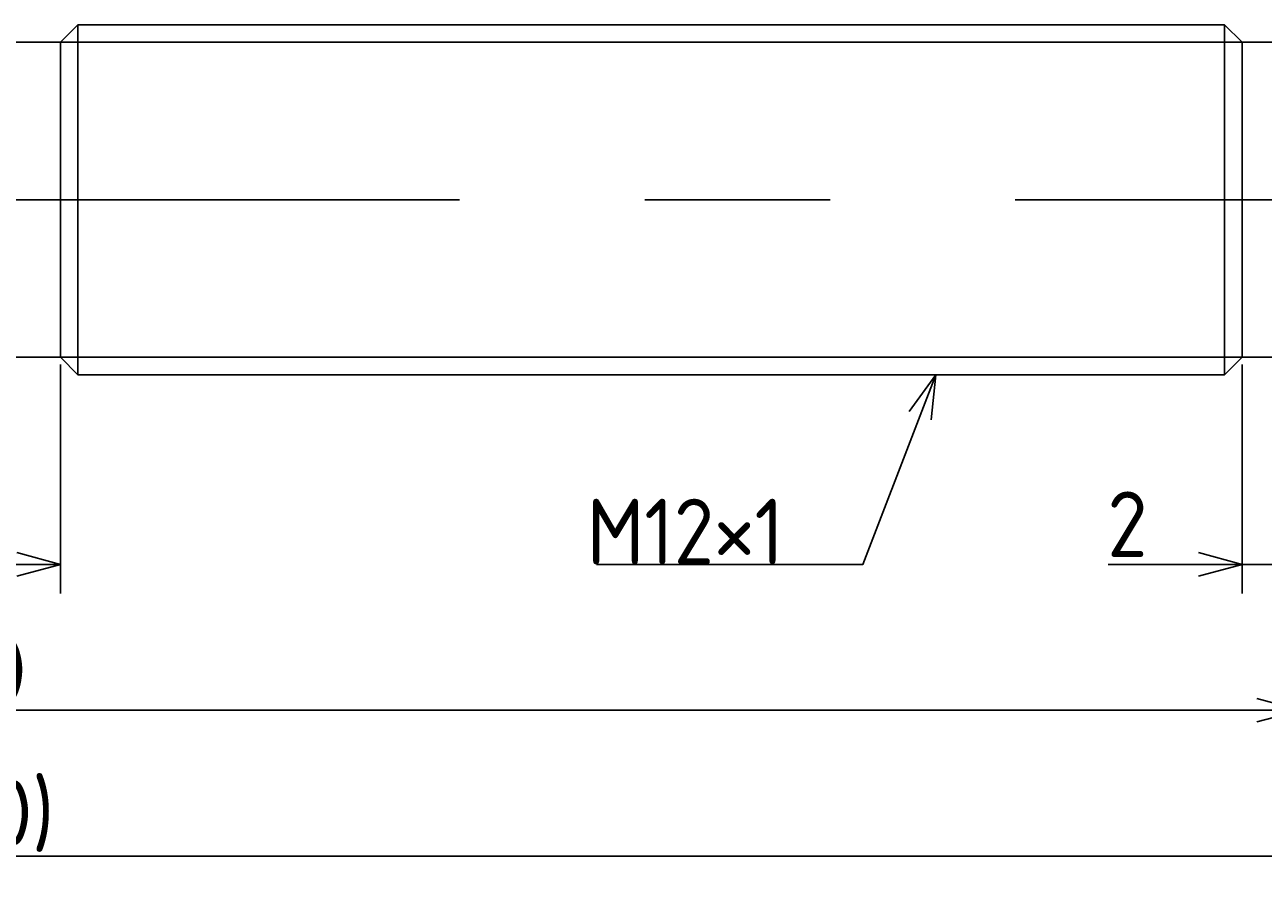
# Model space of a CAD drawing. Extents: x 118 to 304, y 146 to 186.
# Tile 6 of 8: x 231 to 274, y 146 to 176. Entities that reach past the tile are written whole.
import ezdxf

# ---------------------------------------------------------------- set-up
doc = ezdxf.new("R2010")
doc.units = 0
doc.linetypes.add('CENTER', pattern=[50.8, 31.75, -6.35, 6.35, -6.35])
doc.layers.get('0').update_dxf_attribs({"linetype": 'CONTINUOUS'})
doc.layers.get('DEFPOINTS').update_dxf_attribs({"linetype": 'CONTINUOUS'})
for name, color, linetype in [('図形', 7, 'CONTINUOUS'), ('図枠', 7, 'CONTINUOUS'), ('寸法_文字', 3, 'CONTINUOUS')]:
    doc.layers.add(name, color=color, linetype=linetype)
doc.layers.get('0').off()
doc.styles.add('DIMENSION', font='isocp.shx', dxfattribs={"bigfont": 'bigfont.shx'})
doc.dimstyles.get("Standard").update_dxf_attribs({"dimtxt": 0.18, "dimasz": 0.18, "dimexe": 0.18, "dimexo": 0.0625, "dimgap": 0.09, "dimtad": 0, "dimtih": 1, "dimtoh": 1, "dimzin": 0, "dimcen": 0.09, "dimazin": 3, "dimtfac": 1, "dimtofl": 0, "dimtmove": 0, "dimatfit": 3})

# ---------------------------------------------------------------- blocks, each defined once
blk = doc.blocks.new('_OPEN30')
at = {"color": 0, "linetype": 'BYBLOCK'}
for p, q in [((-1, 0.268), (0, 0)), ((0, 0), (-1, -0.268)), ((0, 0), (-1, 0))]:
    blk.add_line(p, q, dxfattribs=at)
blk = doc.blocks.new('*U47')
at = {"layer": '寸法_文字', "color": 3, "style": 'DIMENSION'}
blk.add_text('90', height=2.25, dxfattribs=at).set_placement((228.463, 152.75))
blk = doc.blocks.new('*D16')
at = {"layer": 'DEFPOINTS', "color": 0}
for p in [(185, 165.1), (275, 165.1), (275, 152.5)]:
    blk.add_point(p, dxfattribs=at)
at = {"layer": '寸法_文字', "color": 3}
for p, q in [((185, 164.85), (185, 151.5)), ((275, 164.85), (275, 151.5)), ((186.5, 152.5), (273.5, 152.5))]:
    blk.add_line(p, q, dxfattribs=at)
at = {"layer": '図枠'}
blk.add_blockref('*U47', (0, 0), dxfattribs=at)
at = {"layer": '寸法_文字', "color": 3, "xscale": 1.5, "yscale": 1.5, "zscale": 1.5, "rotation": 180}
blk.add_blockref('_OPEN30', (185, 152.5), dxfattribs=at)
at = {"layer": '寸法_文字', "color": 3, "xscale": 1.5, "yscale": 1.5, "zscale": 1.5}
blk.add_blockref('_OPEN30', (275, 152.5), dxfattribs=at)
blk = doc.blocks.new('*U53')
at = {"layer": '寸法_文字', "color": 3, "style": 'DIMENSION'}
blk.add_text('5', height=2.25, dxfattribs=at).set_placement((229.166, 157.75))
blk = doc.blocks.new('*D21')
at = {"layer": 'DEFPOINTS', "color": 0}
for p in [(227.5, 164.6), (232.5, 164.6), (232.5, 157.5)]:
    blk.add_point(p, dxfattribs=at)
at = {"layer": '寸法_文字', "color": 3}
for p, q in [((227.5, 164.35), (227.5, 156.5)), ((232.5, 164.35), (232.5, 156.5)), ((229, 157.5), (231, 157.5))]:
    blk.add_line(p, q, dxfattribs=at)
at = {"layer": '図枠'}
blk.add_blockref('*U53', (0, 0), dxfattribs=at)
at = {"layer": '寸法_文字', "color": 3, "xscale": 1.5, "yscale": 1.5, "zscale": 1.5, "rotation": 180}
blk.add_blockref('_OPEN30', (227.5, 157.5), dxfattribs=at)
at = {"layer": '寸法_文字', "color": 3, "xscale": 1.5, "yscale": 1.5, "zscale": 1.5}
blk.add_blockref('_OPEN30', (232.5, 157.5), dxfattribs=at)
blk = doc.blocks.new('*U52')
at = {"layer": '寸法_文字', "color": 3, "style": 'DIMENSION'}
blk.add_text('2', height=2.25, dxfattribs=at).set_placement((268.377, 157.75))
blk = doc.blocks.new('*D22')
at = {"layer": 'DEFPOINTS', "color": 0}
for p in [(275, 165.1), (273, 164.6), (273, 157.5)]:
    blk.add_point(p, dxfattribs=at)
at = {"layer": '寸法_文字', "color": 3}
for p, q in [((275, 164.85), (275, 156.5)), ((273, 164.35), (273, 156.5)), ((271.5, 157.5), (268.408, 157.5)), ((275, 157.5), (273, 157.5)), ((276.5, 157.5), (278, 157.5))]:
    blk.add_line(p, q, dxfattribs=at)
at = {"layer": '図枠'}
blk.add_blockref('*U52', (0, 0), dxfattribs=at)
at = {"layer": '寸法_文字', "color": 3, "xscale": 1.5, "yscale": 1.5, "zscale": 1.5}
blk.add_blockref('_OPEN30', (273, 157.5), dxfattribs=at)
at = {"layer": '寸法_文字', "color": 3, "xscale": 1.5, "yscale": 1.5, "zscale": 1.5, "rotation": 180}
blk.add_blockref('_OPEN30', (275, 157.5), dxfattribs=at)
blk = doc.blocks.new('*U46')
at = {"layer": '寸法_文字', "color": 3, "style": 'DIMENSION'}
blk.add_text('(130)', height=2.25, dxfattribs=at).set_placement((226.9625, 147.8625))
blk = doc.blocks.new('*D23')
at = {"layer": 'DEFPOINTS', "color": 0}
for p in [(165, 167.5), (295, 167.5), (295, 147.5)]:
    blk.add_point(p, dxfattribs=at)
at = {"layer": '寸法_文字', "color": 3}
for p, q in [((165, 167.25), (165, 146.5)), ((295, 167.25), (295, 146.5)), ((166.5, 147.5), (293.5, 147.5))]:
    blk.add_line(p, q, dxfattribs=at)
at = {"layer": '図枠'}
blk.add_blockref('*U46', (0, 0), dxfattribs=at)
at = {"layer": '寸法_文字', "color": 3, "xscale": 1.5, "yscale": 1.5, "zscale": 1.5, "rotation": 180}
blk.add_blockref('_OPEN30', (165, 147.5), dxfattribs=at)
at = {"layer": '寸法_文字', "color": 3, "xscale": 1.5, "yscale": 1.5, "zscale": 1.5}
blk.add_blockref('_OPEN30', (295, 147.5), dxfattribs=at)
blk = doc.blocks.new('*U44')
at = {"layer": '寸法_文字'}
blk.add_lwpolyline([(261.962, 162.6), (260, 157.5), (258.75, 157.5), (250.875, 157.5)], dxfattribs=at)
at = {"layer": '寸法_文字', "xscale": 1.5, "yscale": 1.5, "zscale": 1.5, "rotation": 68.96248897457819}
blk.add_blockref('_OPEN30', (262.5, 164), dxfattribs=at)
blk = doc.blocks.new('*U45')
at = {"layer": '寸法_文字', "style": 'DIMENSION'}
blk.add_text('M12×1', height=2.25, dxfattribs=at).set_placement((250.5375, 157.5))

msp = doc.modelspace()

# ---------------------------------------------------------------- linework, layer by layer
at = {"layer": '図形'}
for p, q in [((232.5, 175.4), (233.1, 176)), ((272.4, 176), (233.1, 176)), ((233.1, 164), (233.1, 176)), ((272.4, 164), (272.4, 176)), ((273, 175.4), (272.4, 176)), ((227.5, 175.4), (232.5, 175.4)), ((232.5, 164.6), (232.5, 175.4)), ((273, 164.6), (273, 175.4)), ((274.5, 175.4), (273, 175.4)), ((227.5, 164.6), (232.5, 164.6)), ((232.5, 164.6), (233.1, 164)), ((273, 164.6), (272.4, 164)), ((274.5, 164.6), (273, 164.6)), ((272.4, 164), (233.1, 164))]:
    msp.add_line(p, q, dxfattribs=at)
at = {"layer": '図形', "color": 3}
for p, q in [((273, 175.4), (232.5, 175.4)), ((273, 164.6), (232.5, 164.6))]:
    msp.add_line(p, q, dxfattribs=at)
at = {"layer": '図形', "color": 3, "linetype": 'CENTER'}
msp.add_line((163.625, 170), (297, 170), dxfattribs=at)

# ---------------------------------------------------------------- block references
at = {"layer": '図枠'}
for name in ['*U44', '*U45']:
    msp.add_blockref(name, (0, 0), dxfattribs=at)

# ---------------------------------------------------------------- dimensions: what is measured, and where the dimension line sits
at = {"layer": '寸法_文字'}
dim = msp.add_linear_dim(base=(295, 147.5), p1=(165, 167.5), p2=(295, 167.5), text='(<>)', dimstyle='Standard', override={"dimscale": 0.5}, dxfattribs=at)
dim.commit()
dim.dimension.update_dxf_attribs({"geometry": '*D23', "text_midpoint": (230, 147.5), "dimtype": 128})
for base, p1, p2, picture, middle in [((275, 152.5), (185, 165.1), (275, 165.1), '*D16', (230, 152.5)), ((273, 157.5), (275, 165.1), (273, 164.6), '*D22', (269.204, 157.5)), ((232.5, 157.5), (227.5, 164.6), (232.5, 164.6), '*D21', (230, 157.5))]:
    dim = msp.add_linear_dim(base=base, p1=p1, p2=p2, dimstyle='Standard', override={"dimscale": 0.5}, dxfattribs=at)
    dim.commit()
    dim.dimension.update_dxf_attribs({"geometry": picture, "text_midpoint": middle, "dimtype": 128})

doc.saveas('drawing.dxf')
